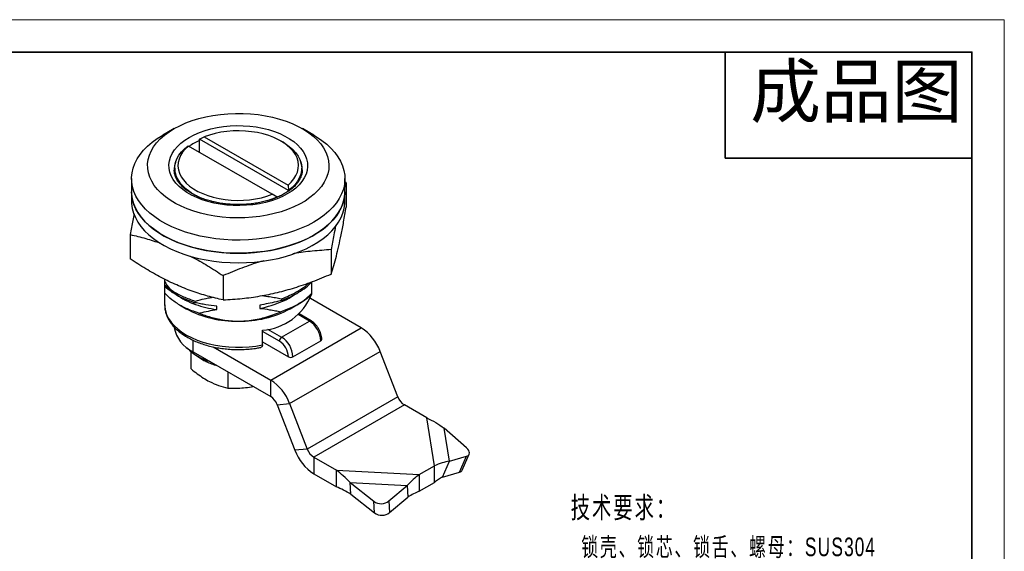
# Model space of a CAD drawing. Header units: millimetres. Extents: x 2240 to 2420, y 1473 to 1600.
# Tile 3 of 3: x 2328 to 2420, y 1550 to 1600. Entities that reach past the tile are written whole.
import ezdxf

# ---------------------------------------------------------------- set-up
doc = ezdxf.new("R2010")
doc.units = ezdxf.units.MM
for name, color, linetype, lineweight in [('尺寸线层', 3, 'Continuous', 18), ('粗实线层', 7, 'Continuous', 35), ('细实线层', 3, 'Continuous', 18)]:
    doc.layers.add(name, color=color, linetype=linetype, lineweight=lineweight)
doc.styles.add('TEXTSTYLE_2', font='arial.ttf')
doc.styles.add('标准', font='arial.ttf', dxfattribs={"width": 0.667})

msp = doc.modelspace()

# ---------------------------------------------------------------- linework, layer by layer
at = {"layer": '粗实线层'}
for p, q in [((2394.319615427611, 1597.094522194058), (2394.319615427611, 1587.120755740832)), ((2394.319615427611, 1587.120755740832), (2417.445559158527, 1587.120755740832))]:
    msp.add_line(p, q, dxfattribs=at)
at = {"layer": '粗实线层', "color": 7, "linetype": 'Continuous', "lineweight": 25}
for p, q in [((2342.659801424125, 1589.90656099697), (2341.598968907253, 1589.293956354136)), ((2355.743402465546, 1589.293956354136), (2354.682569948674, 1589.90656099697)), ((2345.027788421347, 1588.908022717), (2345.488090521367, 1589.132180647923)), ((2345.027788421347, 1587.683450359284), (2345.027788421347, 1588.908022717)), ((2353.375243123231, 1584.089139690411), (2345.027788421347, 1588.908022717)), ((2345.488090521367, 1589.132180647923), (2353.339205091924, 1584.599828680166)), ((2352.879154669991, 1588.620847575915), (2352.666988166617, 1588.743368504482)), ((2344.003166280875, 1588.27495213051), (2343.967128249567, 1588.295716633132)), ((2351.854280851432, 1583.742600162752), (2344.003166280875, 1588.27495213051)), ((2342.7211856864, 1586.192428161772), (2342.7211856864, 1585.635049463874)), ((2354.621185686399, 1585.648760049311), (2354.621185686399, 1586.192428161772)), ((2338.671185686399, 1585.212579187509), (2338.671185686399, 1583.98776796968)), ((2358.671185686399, 1583.98776796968), (2358.671185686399, 1585.212579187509)), ((2358.798105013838, 1584.829644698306), (2358.671185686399, 1584.909989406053)), ((2358.798105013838, 1584.829644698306), (2358.671185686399, 1584.413091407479)), ((2358.798105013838, 1584.829644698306), (2358.798105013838, 1582.543330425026)), ((2338.671185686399, 1583.98776796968), (2338.671185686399, 1583.089573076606)), ((2353.339205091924, 1584.599828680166), (2353.375243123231, 1584.089139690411)), ((2353.375243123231, 1584.089139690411), (2353.375243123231, 1584.039417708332)), ((2358.671185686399, 1583.089573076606), (2358.671185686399, 1583.98776796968)), ((2352.314582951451, 1583.476833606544), (2351.854280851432, 1583.742600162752)), ((2338.544266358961, 1579.9613820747), (2338.544266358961, 1577.67506780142)), ((2357.386237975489, 1578.549668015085), (2357.386237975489, 1576.263353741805)), ((2347.259318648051, 1576.115536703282), (2347.259318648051, 1573.829222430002)), ((2341.7711856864, 1575.273401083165), (2341.771185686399, 1575.120299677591)), ((2341.7711856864, 1574.458998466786), (2341.7711856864, 1573.372737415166)), ((2352.719642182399, 1573.933442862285), (2352.719642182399, 1573.780341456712)), ((2360.19702621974, 1571.209189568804), (2355.430573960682, 1573.9608038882)), ((2355.571185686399, 1574.383430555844), (2355.571185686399, 1574.452895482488)), ((2343.172528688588, 1573.363567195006), (2343.791356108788, 1573.00620960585)), ((2344.6227291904, 1573.572241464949), (2344.6227291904, 1573.725342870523)), ((2346.656539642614, 1572.932469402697), (2346.656539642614, 1573.238672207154)), ((2350.685831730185, 1573.348403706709), (2350.685831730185, 1573.042200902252)), ((2353.683807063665, 1573.121239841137), (2352.674012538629, 1572.718493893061)), ((2353.55101526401, 1573.00620960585), (2354.328959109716, 1573.455453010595)), ((2355.503332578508, 1571.856957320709), (2354.367267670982, 1572.512793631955)), ((2350.943610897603, 1569.611669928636), (2350.943610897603, 1570.999789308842)), ((2351.711744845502, 1566.310740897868), (2360.19702621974, 1571.209189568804)), ((2352.737049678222, 1570.331749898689), (2355.353344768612, 1571.842104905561)), ((2346.313800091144, 1569.426908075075), (2351.711744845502, 1566.310740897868)), ((2350.943610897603, 1569.897346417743), (2353.37344578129, 1568.494632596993)), ((2353.797709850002, 1568.494632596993), (2356.414004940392, 1570.004987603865)), ((2344.250041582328, 1567.363692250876), (2344.250041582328, 1568.971948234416)), ((2344.42854499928, 1568.963815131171), (2351.711744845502, 1564.759313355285)), ((2344.59536362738, 1568.716214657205), (2345.162101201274, 1568.338806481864)), ((2353.487624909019, 1564.101562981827), (2361.972906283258, 1569.000011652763)), ((2363.627536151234, 1564.735375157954), (2361.972906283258, 1569.000011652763)), ((2347.70339770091, 1567.073282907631), (2347.70339770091, 1565.567545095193)), ((2351.711744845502, 1564.759313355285), (2351.711744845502, 1566.310740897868)), ((2363.627536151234, 1564.735375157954), (2355.142254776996, 1559.836926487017)), ((2352.324117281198, 1563.997527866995), (2353.487624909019, 1564.101562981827)), ((2352.324117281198, 1563.997527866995), (2353.978747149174, 1559.732891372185)), ((2353.487624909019, 1564.101562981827), (2355.142254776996, 1559.836926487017)), ((2364.23990858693, 1563.973589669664), (2355.754627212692, 1559.075140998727)), ((2366.351279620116, 1562.754721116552), (2364.23990858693, 1563.973589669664)), ((2367.058386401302, 1558.264476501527), (2366.351279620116, 1562.754721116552)), ((2368.466236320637, 1558.703424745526), (2367.980824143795, 1561.785872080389)), ((2370.066272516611, 1559.94883805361), (2367.980824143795, 1561.785872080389)), ((2355.142254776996, 1559.836926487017), (2353.978747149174, 1559.732891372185)), ((2355.754627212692, 1559.075140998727), (2357.865998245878, 1557.856272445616)), ((2355.754627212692, 1559.075140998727), (2355.754627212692, 1557.523713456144)), ((2368.466236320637, 1558.703424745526), (2370.073962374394, 1559.168590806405)), ((2369.426792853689, 1557.67676188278), (2370.073962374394, 1559.168590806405)), ((2369.675531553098, 1557.867795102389), (2370.322701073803, 1559.359624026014)), ((2365.64417283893, 1557.448068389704), (2367.058386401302, 1558.264476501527)), ((2367.058386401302, 1556.713048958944), (2367.058386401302, 1558.264476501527)), ((2367.819066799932, 1557.211595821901), (2368.466236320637, 1558.703424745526)), ((2355.754627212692, 1557.523713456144), (2357.865998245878, 1556.304844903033)), ((2357.865998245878, 1557.856272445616), (2365.64417283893, 1557.448068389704)), ((2357.865998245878, 1556.304844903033), (2357.865998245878, 1557.856272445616)), ((2365.64417283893, 1557.448068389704), (2365.64417283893, 1555.896640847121)), ((2367.819066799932, 1557.211595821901), (2369.426792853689, 1557.67676188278)), ((2359.168949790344, 1556.6988852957), (2364.508483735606, 1556.418662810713)), ((2359.168949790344, 1556.6988852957), (2361.385217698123, 1554.937371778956)), ((2359.227783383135, 1555.614623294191), (2359.168949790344, 1556.6988852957)), ((2362.798732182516, 1554.96868981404), (2364.508483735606, 1556.418662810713)), ((2364.508483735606, 1556.418662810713), (2364.567317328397, 1555.334400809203)), ((2365.64417283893, 1555.896640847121), (2367.058386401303, 1556.713048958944)), ((2359.227783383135, 1555.614623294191), (2361.444051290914, 1553.853109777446)), ((2362.857565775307, 1553.88442781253), (2364.567317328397, 1555.334400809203)), ((2361.444051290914, 1553.853109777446), (2361.385217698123, 1554.937371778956)), ((2362.798732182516, 1554.96868981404), (2362.857565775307, 1553.88442781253))]:
    msp.add_line(p, q, dxfattribs=at)
at = {"layer": '粗实线层', "color": 8, "linetype": 'Continuous', "lineweight": 25}
for p, q in [((2355.353344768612, 1571.842104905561), (2354.295086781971, 1572.453024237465)), ((2351.401575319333, 1571.102702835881), (2352.737049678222, 1570.331749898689)), ((2344.42854499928, 1568.963815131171), (2344.42854499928, 1570.055205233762)), ((2352.524917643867, 1569.96432643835), (2350.943610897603, 1570.877195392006))]:
    msp.add_line(p, q, dxfattribs=at)
at = {"layer": '粗实线层'}
msp.add_lwpolyline([(2250.861865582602, 1597.094522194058), (2417.445559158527, 1597.094522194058), (2417.445559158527, 1474.793957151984), (2250.861865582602, 1474.793957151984)], close=True, dxfattribs=at)
at = {"layer": '粗实线层', "color": 7, "linetype": 'Continuous', "lineweight": 25, "flags": 128}
for points in [[(2342.660778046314, 1589.907124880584), (2343.184795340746, 1590.185295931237), (2343.747295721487, 1590.437178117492), (2344.344333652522, 1590.66100466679), (2344.971721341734, 1590.855205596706), (2345.625058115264, 1591.018418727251), (2346.299761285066, 1591.149499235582), (2346.991098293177, 1591.247527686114), (2347.69421990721, 1591.311816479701), (2348.404194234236, 1591.341914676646), (2349.116041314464, 1591.337611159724), (2349.824768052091, 1591.298936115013), (2350.52540323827, 1591.226160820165), (2351.213032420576, 1591.119795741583), (2351.882832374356, 1590.980586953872), (2352.530104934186, 1590.809510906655), (2353.150309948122, 1590.607767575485), (2353.739097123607, 1590.376772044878), (2354.29233654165, 1590.118144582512), (2354.806147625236, 1589.833699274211), (2355.276926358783, 1589.52543129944), (2355.701370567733, 1589.195502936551), (2356.076503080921, 1588.846228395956), (2356.3996926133, 1588.480057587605), (2356.66867222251, 1588.099558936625), (2356.881555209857, 1587.707401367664), (2357.036848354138, 1587.306335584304), (2357.133462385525, 1586.89917477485), (2357.170719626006, 1586.488774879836), (2357.148358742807, 1586.078014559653), (2357.066536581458, 1585.669775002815), (2356.925827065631, 1585.266919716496), (2356.727217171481, 1584.872274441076), (2356.472100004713, 1584.488607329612), (2356.162265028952, 1584.118609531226), (2355.799885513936, 1583.764876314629), (2355.387503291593, 1583.42988886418), (2354.928010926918, 1583.115996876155), (2354.424631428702, 1582.82540207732), (2353.88089564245, 1582.560142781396), (2353.300617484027, 1582.322079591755), (2352.687867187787, 1582.112882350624), (2352.046942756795, 1581.934018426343), (2351.382339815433, 1581.786742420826), (2350.698720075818, 1581.672087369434), (2350.000878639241, 1581.590857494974), (2349.293710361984, 1581.543622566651), (2348.582175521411, 1581.530713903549), (2347.871265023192, 1581.552222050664), (2347.165965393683, 1581.607996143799), (2346.471223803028, 1581.697644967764), (2345.791913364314, 1581.820539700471), (2345.132798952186, 1581.97581832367), (2344.498503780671, 1582.162391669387), (2343.893476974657, 1582.378951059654), (2343.321962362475, 1582.623977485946), (2342.787968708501, 1582.895752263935), (2342.29524159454, 1583.192369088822), (2341.847237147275, 1583.5117474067), (2341.447097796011, 1583.851647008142), (2341.097630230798, 1584.20968374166), (2340.801285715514, 1584.58334623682), (2340.560142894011, 1584.970013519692), (2340.37589320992, 1585.366973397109), (2340.249829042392, 1585.771441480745), (2340.182834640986, 1586.180580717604), (2340.175379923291, 1586.591521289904), (2340.227517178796, 1587.001380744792), (2340.338880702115, 1587.407284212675), (2340.508689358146, 1587.806384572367), (2340.735752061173, 1588.195882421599), (2341.018476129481, 1588.573045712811), (2341.354878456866, 1588.935228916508), (2341.742599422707, 1589.279891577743), (2342.178919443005, 1589.604616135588), (2342.660778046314, 1589.907124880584)], [(2353.267379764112, 1583.784064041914), (2352.809671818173, 1583.543863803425), (2352.314485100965, 1583.329867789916), (2351.78630410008, 1583.144013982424), (2351.229912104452, 1582.98798550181), (2350.650347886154, 1582.863195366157), (2350.052860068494, 1582.770773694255), (2349.442859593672, 1582.711557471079), (2348.825870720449, 1582.686082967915), (2348.207480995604, 1582.694580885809), (2347.593290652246, 1582.7369742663), (2346.988861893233, 1582.81287918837), (2346.399668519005, 1582.92160824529), (2345.831046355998, 1583.062176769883), (2345.288144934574, 1583.233311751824), (2344.775880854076, 1583.433463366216), (2344.298893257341, 1583.660819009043), (2343.861501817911, 1583.913319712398), (2343.467667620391, 1584.188678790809), (2343.120957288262, 1584.484402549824), (2342.82451068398, 1584.797812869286), (2342.581012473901, 1585.12607145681), (2342.39266781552, 1585.466205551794), (2342.261182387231, 1585.815134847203), (2342.187746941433, 1586.169699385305), (2342.173026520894, 1586.526688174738), (2342.217154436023, 1586.882868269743), (2342.319731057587, 1587.235014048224), (2342.479827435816, 1587.57993642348), (2342.695993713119, 1587.914511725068), (2342.966272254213, 1588.235709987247), (2343.288215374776, 1588.540622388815), (2343.658907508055, 1588.826487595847), (2344.074991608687, 1589.090716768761), (2344.532699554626, 1589.330917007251), (2345.027886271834, 1589.544913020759), (2345.556067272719, 1589.730766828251), (2346.112459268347, 1589.886795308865), (2346.692023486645, 1590.011585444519), (2347.289511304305, 1590.10400711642), (2347.899511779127, 1590.163223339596), (2348.51650065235, 1590.18869784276), (2349.134890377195, 1590.180199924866), (2349.749080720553, 1590.137806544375), (2350.353509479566, 1590.061901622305), (2350.942702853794, 1589.953172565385), (2351.511325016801, 1589.812604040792), (2352.054226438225, 1589.641469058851), (2352.566490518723, 1589.441317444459), (2353.043478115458, 1589.213961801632), (2353.480869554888, 1588.961461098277), (2353.874703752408, 1588.686102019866), (2354.221414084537, 1588.390378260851), (2354.517860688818, 1588.076967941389), (2354.761358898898, 1587.748709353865), (2354.949703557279, 1587.408575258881), (2355.081188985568, 1587.059645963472), (2355.154624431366, 1586.70508142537), (2355.169344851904, 1586.348092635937), (2355.125216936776, 1585.991912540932), (2355.022640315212, 1585.639766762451), (2354.862543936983, 1585.294844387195), (2354.64637765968, 1584.960269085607), (2354.376099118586, 1584.639070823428), (2354.054155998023, 1584.33415842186), (2353.683463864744, 1584.048293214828), (2353.267379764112, 1583.784064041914)], [(2353.339205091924, 1584.599828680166), (2353.640424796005, 1584.88523103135), (2353.889473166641, 1585.186929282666), (2354.083735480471, 1585.501755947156), (2354.221172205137, 1585.826405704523), (2354.300340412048, 1586.157470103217), (2354.320408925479, 1586.491473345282), (2354.281167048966, 1586.824908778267), (2354.18302677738, 1587.154275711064), (2354.027018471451, 1587.47611616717), (2353.814780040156, 1587.78705118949), (2353.548539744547, 1588.083816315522), (2353.231092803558, 1588.36329585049), (2352.865772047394, 1588.622555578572), (2352.456412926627, 1588.858873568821), (2352.007313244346, 1589.069768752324), (2351.523188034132, 1589.253026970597), (2351.009120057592, 1589.406724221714), (2350.470506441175, 1589.529246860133), (2349.913002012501, 1589.619308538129), (2349.342459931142, 1589.675963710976), (2348.764870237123, 1589.698617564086), (2348.186296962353, 1589.687032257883), (2347.612814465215, 1589.641329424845), (2347.050443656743, 1589.561988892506), (2346.505088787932, 1589.449843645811), (2345.982475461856, 1589.306071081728), (2345.488090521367, 1589.132180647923)], [(2355.743402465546, 1589.293956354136), (2356.007905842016, 1589.135270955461), (2356.506533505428, 1588.799544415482), (2356.959180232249, 1588.442768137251), (2357.363189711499, 1588.067035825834), (2357.716191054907, 1587.674552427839), (2358.016112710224, 1587.267621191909), (2358.261194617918, 1586.848630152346), (2358.449998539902, 1586.420038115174), (2358.581416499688, 1585.98436022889), (2358.654677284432, 1585.544153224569), (2358.669350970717, 1585.102000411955), (2358.625351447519, 1584.660496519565), (2358.522936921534, 1584.222232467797), (2358.362708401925, 1583.789780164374), (2358.145606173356, 1583.365677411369), (2357.872904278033, 1582.952413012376), (2357.546203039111, 1582.552412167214), (2357.167419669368, 1582.168022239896), (2356.738777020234, 1581.801498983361), (2356.262790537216, 1581.45499330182), (2355.742253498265, 1581.130538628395), (2355.180220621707, 1580.830038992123), (2354.579990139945, 1580.555257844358), (2353.945084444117, 1580.307807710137), (2353.279229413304, 1580.089140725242), (2352.586332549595, 1579.90054011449), (2351.870460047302, 1579.743112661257), (2351.135812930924, 1579.617782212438), (2350.386702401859, 1579.525284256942), (2349.627524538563, 1579.466161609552), (2348.862734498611, 1579.440761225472), (2348.096820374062, 1579.449232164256), (2347.334276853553, 1579.491524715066), (2346.579578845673, 1579.567390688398), (2345.837155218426, 1579.676384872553), (2345.111362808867, 1579.817867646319), (2344.406460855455, 1579.991008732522), (2343.726586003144, 1580.194792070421), (2343.075728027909, 1580.428021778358), (2342.457706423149, 1580.689329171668), (2341.876147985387, 1580.977180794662), (2341.334465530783, 1581.289887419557), (2340.835837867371, 1581.625613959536), (2340.38319114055, 1581.982390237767), (2339.9791816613, 1582.358122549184), (2339.626180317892, 1582.750605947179), (2339.326258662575, 1583.157537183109), (2339.081176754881, 1583.576528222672), (2338.892372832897, 1584.005120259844), (2338.760954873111, 1584.440798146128), (2338.687694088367, 1584.881005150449), (2338.673020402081, 1585.323157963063), (2338.71701992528, 1585.764661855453), (2338.819434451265, 1586.202925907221), (2338.979662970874, 1586.635378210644), (2339.196765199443, 1587.059480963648), (2339.469467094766, 1587.472745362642), (2339.796168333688, 1587.872746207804), (2340.174951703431, 1588.257136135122), (2340.603594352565, 1588.623659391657), (2341.079580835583, 1588.970165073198), (2341.600117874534, 1589.294619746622)], [(2352.879154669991, 1588.620847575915), (2353.08272008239, 1588.497307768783), (2353.457913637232, 1588.232610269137), (2353.785647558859, 1587.947684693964), (2354.062672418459, 1587.645356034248), (2354.286241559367, 1587.328621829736), (2354.454138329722, 1587.000622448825), (2354.564698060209, 1586.664609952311), (2354.616824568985, 1586.323915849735), (2354.610001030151, 1585.981918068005), (2354.544295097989, 1585.642007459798), (2354.420358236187, 1585.307554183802), (2354.239419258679, 1584.981874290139), (2354.003272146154, 1584.668196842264), (2353.714258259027, 1584.369631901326), (2353.375243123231, 1584.089139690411)], [(2345.649184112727, 1583.233581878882), (2345.630662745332, 1583.239912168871), (2345.137103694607, 1583.42910893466), (2344.678584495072, 1583.645703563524), (2344.259651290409, 1583.88754855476), (2343.884457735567, 1584.152246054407), (2343.55672381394, 1584.43717162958), (2343.27969895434, 1584.739500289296), (2343.056129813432, 1585.056234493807), (2342.888233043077, 1585.384233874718), (2342.77767331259, 1585.720246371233), (2342.725546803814, 1586.060940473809), (2342.732370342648, 1586.402938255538), (2342.79807627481, 1586.742848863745), (2342.922013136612, 1587.077302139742), (2343.10295211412, 1587.402982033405), (2343.339099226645, 1587.71665948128), (2343.628113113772, 1588.015224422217), (2343.967128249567, 1588.295716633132)], [(2344.003166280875, 1588.27495213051), (2343.701946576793, 1587.989549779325), (2343.452898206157, 1587.687851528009), (2343.258635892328, 1587.373024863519), (2343.121199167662, 1587.048375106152), (2343.042030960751, 1586.717310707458), (2343.02196244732, 1586.383307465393), (2343.061204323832, 1586.049872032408), (2343.159344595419, 1585.720505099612), (2343.315352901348, 1585.398664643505), (2343.527591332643, 1585.087729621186), (2343.793831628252, 1584.790964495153), (2344.111278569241, 1584.511484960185), (2344.476599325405, 1584.252225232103), (2344.885958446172, 1584.015907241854), (2345.335058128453, 1583.805012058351), (2345.819183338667, 1583.621753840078), (2346.333251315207, 1583.468056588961), (2346.871864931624, 1583.345533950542), (2347.429369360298, 1583.255472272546), (2347.999911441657, 1583.198817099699), (2348.577501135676, 1583.176163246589), (2349.156074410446, 1583.187748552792), (2349.729556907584, 1583.23345138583), (2350.291927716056, 1583.312791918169), (2350.837282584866, 1583.424937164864), (2351.359895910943, 1583.568709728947), (2351.854280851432, 1583.742600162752)], [(2358.671185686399, 1583.98776796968), (2358.669350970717, 1583.877189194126), (2358.625351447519, 1583.435685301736), (2358.522936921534, 1582.997421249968), (2358.362708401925, 1582.564968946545), (2358.145606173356, 1582.140866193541), (2357.872904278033, 1581.727601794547), (2357.546203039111, 1581.327600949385), (2357.167419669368, 1580.943211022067), (2356.738777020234, 1580.576687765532), (2356.262790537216, 1580.230182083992), (2355.742253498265, 1579.905727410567), (2355.180220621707, 1579.605227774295), (2354.579990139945, 1579.33044662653), (2353.945084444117, 1579.082996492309), (2353.279229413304, 1578.864329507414), (2352.586332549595, 1578.675728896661), (2351.870460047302, 1578.518301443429), (2351.135812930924, 1578.392970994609), (2350.386702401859, 1578.300473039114), (2349.627524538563, 1578.241350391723), (2348.862734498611, 1578.215950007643), (2348.096820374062, 1578.224420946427), (2347.334276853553, 1578.266713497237), (2346.579578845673, 1578.342579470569), (2345.837155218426, 1578.451573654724), (2345.111362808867, 1578.593056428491), (2344.406460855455, 1578.766197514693), (2343.726586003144, 1578.969980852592), (2343.075728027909, 1579.203210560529), (2342.457706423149, 1579.464517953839), (2341.876147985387, 1579.752369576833), (2341.334465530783, 1580.065076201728), (2340.835837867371, 1580.400802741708), (2340.38319114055, 1580.757579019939), (2339.9791816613, 1581.133311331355), (2339.626180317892, 1581.52579472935), (2339.326258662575, 1581.93272596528), (2339.081176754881, 1582.351717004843), (2338.892372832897, 1582.780309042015), (2338.760954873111, 1583.215986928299), (2338.687694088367, 1583.65619393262), (2338.671185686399, 1583.98776796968)], [(2338.671185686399, 1583.98776796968), (2338.678523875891, 1583.766650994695), (2338.737164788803, 1583.325714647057), (2338.854102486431, 1582.888663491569), (2339.028650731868, 1582.458062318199), (2339.259785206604, 1582.036438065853), (2339.546149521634, 1581.626264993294), (2339.88606317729, 1581.229950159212), (2340.27753142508, 1580.849819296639), (2340.718256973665, 1580.48810316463), (2341.20565347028, 1580.146924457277), (2341.736860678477, 1579.8282853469), (2342.308761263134, 1579.534055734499), (2342.917999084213, 1579.265962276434), (2343.560998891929, 1579.025578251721), (2344.23398730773, 1578.814314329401), (2344.933014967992, 1578.633410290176), (2345.653979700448, 1578.48392775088), (2346.392650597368, 1578.366743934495), (2347.144692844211, 1578.28254652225), (2347.905693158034, 1578.231829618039), (2348.671185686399, 1578.214890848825)], [(2348.671185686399, 1578.214890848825), (2349.436678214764, 1578.231829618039), (2350.197678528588, 1578.28254652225), (2350.949720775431, 1578.366743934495), (2351.688391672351, 1578.48392775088), (2352.409356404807, 1578.633410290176), (2353.108384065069, 1578.814314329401), (2353.78137248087, 1579.025578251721), (2354.424372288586, 1579.265962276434), (2355.033610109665, 1579.534055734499), (2355.605510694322, 1579.8282853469), (2356.136717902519, 1580.146924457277), (2356.624114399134, 1580.48810316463), (2357.064839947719, 1580.849819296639), (2357.456308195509, 1581.229950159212), (2357.796221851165, 1581.626264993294), (2358.082586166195, 1582.036438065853), (2358.313720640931, 1582.458062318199), (2358.488268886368, 1582.888663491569), (2358.605206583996, 1583.325714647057), (2358.663847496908, 1583.766650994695), (2358.671185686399, 1583.98776796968)], [(2338.671185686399, 1583.089573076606), (2338.678523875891, 1582.86845610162), (2338.737164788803, 1582.427519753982), (2338.854102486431, 1581.990468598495), (2339.028650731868, 1581.559867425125), (2339.259785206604, 1581.138243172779), (2339.546149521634, 1580.72807010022), (2339.88606317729, 1580.331755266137), (2340.27753142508, 1579.951624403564), (2340.718256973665, 1579.589908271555), (2341.20565347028, 1579.248729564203), (2341.736860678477, 1578.930090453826), (2342.308761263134, 1578.635860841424), (2342.917999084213, 1578.36776738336), (2343.560998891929, 1578.127383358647), (2344.23398730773, 1577.916119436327), (2344.933014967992, 1577.735215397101), (2345.653979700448, 1577.585732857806), (2346.392650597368, 1577.46854904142), (2347.144692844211, 1577.384351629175), (2347.905693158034, 1577.333634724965), (2348.671185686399, 1577.31669595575)], [(2348.671185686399, 1577.31669595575), (2349.436678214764, 1577.333634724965), (2350.197678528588, 1577.384351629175), (2350.949720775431, 1577.46854904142), (2351.688391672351, 1577.585732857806), (2352.409356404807, 1577.735215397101), (2353.108384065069, 1577.916119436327), (2353.78137248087, 1578.127383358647), (2354.424372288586, 1578.36776738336), (2355.033610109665, 1578.635860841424), (2355.605510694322, 1578.930090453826), (2356.136717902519, 1579.248729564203), (2356.624114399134, 1579.589908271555), (2357.064839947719, 1579.951624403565), (2357.456308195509, 1580.331755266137), (2357.796221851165, 1580.72807010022), (2358.082586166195, 1581.138243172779), (2358.313720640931, 1581.559867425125), (2358.488268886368, 1581.990468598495), (2358.605206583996, 1582.427519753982), (2358.663847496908, 1582.86845610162), (2358.671185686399, 1583.089573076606)], [(2352.314582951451, 1583.476833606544), (2351.828703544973, 1583.281124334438), (2351.379677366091, 1583.134079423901)], [(2370.073962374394, 1559.168590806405), (2370.190062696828, 1559.217217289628), (2370.27600521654, 1559.286610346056), (2370.328487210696, 1559.374103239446), (2370.34549182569, 1559.476333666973), (2370.326365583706, 1559.589372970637), (2370.271843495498, 1559.708877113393), (2370.184020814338, 1559.830253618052), (2370.066272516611, 1559.94883805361)]]:
    msp.add_lwpolyline(points, dxfattribs=at)
at = {"layer": '粗实线层', "color": 8, "linetype": 'Continuous', "lineweight": 25, "flags": 128}
msp.add_lwpolyline([(2341.7711856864, 1573.372737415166), (2341.778643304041, 1573.187591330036), (2341.838207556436, 1572.818899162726), (2341.956821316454, 1572.454993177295), (2342.133459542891, 1572.099018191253), (2342.366595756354, 1571.754050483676), (2342.654215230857, 1571.423071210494), (2342.993832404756, 1571.10894064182), (2343.382512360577, 1570.814373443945), (2343.816896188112, 1570.541915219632), (2344.293230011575, 1570.293920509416), (2344.807397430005, 1570.072532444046), (2345.354955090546, 1569.879664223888), (2345.931171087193, 1569.71698258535), (2346.531065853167, 1569.585893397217), (2347.149455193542, 1569.487529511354), (2347.780995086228, 1569.422740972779), (2348.420227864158, 1569.392087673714), (2349.061629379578, 1569.395834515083), (2349.69965674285, 1569.43394911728), (2350.32879622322, 1569.506102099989), (2350.943610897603, 1569.611669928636)], dxfattribs=at)
at = {"layer": '粗实线层', "color": 8, "linetype": 'Continuous', "lineweight": 25}
for centre, radius, start, end in [((2347.323250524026, 1583.493855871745), 5.764065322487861, 113.4679895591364, 124.5108191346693), ((2344.737105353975, 1586.0246665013), 2.065889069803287, 160.3187981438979, 180.3070074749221), ((2352.612647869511, 1586.025849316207), 2.058540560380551, 0.09357831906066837, 19.71940016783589), ((2355.441246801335, 1571.719368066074), 0.1509672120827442, 65.78448971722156, 125.6095929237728)]:
    msp.add_arc(centre, radius, start, end, dxfattribs=at)
at = {"layer": '粗实线层', "color": 7, "linetype": 'Continuous', "lineweight": 25}
for centre, radius, start, end in [((2350.604317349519, 1576.28609185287), 5.297179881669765, 273.6724079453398, 338.5280906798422), ((2350.950823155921, 1579.250137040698), 6.710632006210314, 294.0329395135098, 313.512575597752), ((2348.444974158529, 1581.678208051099), 9.841733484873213, 241.7808456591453, 271.3170553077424), ((2348.877789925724, 1581.760186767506), 9.923263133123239, 268.8070046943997, 298.0950943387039), ((2345.69985994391, 1571.749520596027), 3.062090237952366, 189.1754389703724, 245.4694232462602), ((2354.111180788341, 1569.900196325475), 2.305207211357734, 2.605478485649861, 57.39452165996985), ((2357.79656943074, 1567.461174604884), 4.450821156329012, 20.22711378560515, 57.36202941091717), ((2352.985482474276, 1569.943368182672), 0.4610414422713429, 122.6054783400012, 177.3945215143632), ((2351.494885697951, 1568.389841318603), 2.305207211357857, 2.605478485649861, 57.39452165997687), ((2356.351727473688, 1570.142430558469), 0.1508941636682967, 294.3759940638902, 354.2898752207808), ((2347.47187244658, 1572.893902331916), 5.062609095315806, 224.6845909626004, 253.3829640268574), ((2351.53118645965, 1568.410799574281), 1.844165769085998, 2.605478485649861, 57.39452165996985), ((2353.585577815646, 1568.90404592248), 0.4611065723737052, 242.6096722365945, 297.3903277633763), ((2349.311288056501, 1562.562725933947), 4.450821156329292, 20.22711378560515, 57.36202941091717), ((2350.884001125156, 1563.466894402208), 1.534765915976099, 20.22711378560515, 57.36202941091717), ((2365.067652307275, 1565.266008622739), 1.534765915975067, 200.2271137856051, 237.3620294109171), ((2358.155084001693, 1561.271728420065), 4.450821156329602, 200.2271137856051, 237.3620294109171), ((2356.582370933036, 1560.367559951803), 1.534765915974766, 200.2271137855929, 237.3620294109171), ((2369.3521377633, 1558.031422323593), 0.3624326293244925, 281.887069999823, 333.1620053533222), ((2362.071838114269, 1555.861890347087), 1.151599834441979, 233.3995073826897, 309.1389847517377), ((2362.13067170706, 1554.777628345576), 1.1515998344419, 233.3995073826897, 309.1389847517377)]:
    msp.add_arc(centre, radius, start, end, dxfattribs=at)
for points, knots in [([(2353.017400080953, 1583.808818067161), (2352.949605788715, 1583.770784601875), (2352.752059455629, 1583.659958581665), (2352.396248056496, 1583.490667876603), (2351.94176013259, 1583.309977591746), (2351.457119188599, 1583.152996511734), (2350.947282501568, 1583.021219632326), (2350.416601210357, 1582.916218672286), (2349.86990597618, 1582.839163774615), (2349.312146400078, 1582.790937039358), (2348.748411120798, 1582.772090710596), (2348.183861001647, 1582.782852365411), (2347.623689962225, 1582.823117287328), (2347.073056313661, 1582.892445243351), (2346.53702279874, 1582.990061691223), (2346.020499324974, 1583.114861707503), (2345.52820354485, 1583.26540901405), (2345.064600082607, 1583.439938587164), (2344.633831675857, 1583.636364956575), (2344.239638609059, 1583.852302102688), (2343.885270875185, 1584.085105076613), (2343.573432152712, 1584.331906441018), (2343.306204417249, 1584.589731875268), (2343.084768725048, 1584.85572771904), (2342.910006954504, 1585.127553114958), (2342.780406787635, 1585.403822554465), (2342.701630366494, 1585.684509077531), (2342.666804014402, 1585.888637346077), (2342.673792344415, 1586.000105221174), (2342.674804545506, 1586.0162504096)], [0, 0, 0, 0, 0.02015642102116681, 0.05873395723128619, 0.09737942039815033, 0.1360935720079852, 0.1748779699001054, 0.213726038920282, 0.2526267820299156, 0.2915669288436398, 0.3305321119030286, 0.3695074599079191, 0.4084760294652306, 0.4474193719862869, 0.4863222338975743, 0.5251695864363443, 0.5639471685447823, 0.6026425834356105, 0.6412473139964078, 0.6797602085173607, 0.7181932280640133, 0.7565804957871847, 0.7949716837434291, 0.8334639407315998, 0.8722293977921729, 0.9115251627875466, 0.951682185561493, 0.993001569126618, 1, 1, 1, 1]), ([(2354.668382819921, 1586.029224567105), (2354.665684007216, 1585.943194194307), (2354.659893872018, 1585.758621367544), (2354.587158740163, 1585.476092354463), (2354.463848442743, 1585.184004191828), (2354.28950535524, 1584.899241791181), (2354.068303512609, 1584.624276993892), (2353.801790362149, 1584.360595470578), (2353.491258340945, 1584.110117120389), (2353.221321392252, 1583.928593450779), (2353.056071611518, 1583.831532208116), (2353.017400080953, 1583.808818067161)], [0, 0, 0, 0, 0.1130291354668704, 0.2424969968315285, 0.3690064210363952, 0.4918405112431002, 0.6118294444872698, 0.7300568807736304, 0.8473589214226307, 0.9642791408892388, 0.9999999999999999, 0.9999999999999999, 0.9999999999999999, 0.9999999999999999]), ([(2357.386237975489, 1576.263353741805), (2357.468521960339, 1576.525769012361), (2357.628555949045, 1577.036140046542), (2357.865401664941, 1577.918403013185), (2358.094150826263, 1578.873595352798), (2358.32232586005, 1579.952666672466), (2358.557474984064, 1581.169865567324), (2358.716390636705, 1582.07692219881), (2358.798105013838, 1582.543330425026)], [0, 0, 0, 0, 0.1767131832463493, 0.3436891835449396, 0.5017688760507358, 0.6587008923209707, 0.8245041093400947, 1, 1, 1, 1]), ([(2338.898133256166, 1581.904762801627), (2338.859130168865, 1581.704997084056), (2338.739885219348, 1581.094249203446), (2338.622952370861, 1580.417068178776), (2338.544266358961, 1579.9613820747)], [0, 0, 0, 0, 0.3270837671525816, 1, 1, 1, 1]), ([(2357.793180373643, 1580.765357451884), (2357.739333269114, 1580.490722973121), (2357.602598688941, 1579.793340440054), (2357.467894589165, 1579.019041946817), (2357.386237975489, 1578.549668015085)], [0, 0, 0, 0, 0.393807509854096, 1, 1, 1, 1]), ([(2338.544266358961, 1579.9613820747), (2339.029072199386, 1579.848907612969), (2339.969047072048, 1579.630834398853), (2340.923698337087, 1579.310871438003), (2341.385974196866, 1579.155934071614)], [0, 0, 0, 0, 0.5157646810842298, 1, 1, 1, 1]), ([(2357.386237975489, 1578.549668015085), (2356.795907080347, 1578.5087867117), (2355.647773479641, 1578.429276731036), (2354.445204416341, 1578.286574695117), (2353.836815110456, 1578.160560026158), (2353.79639996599, 1578.152188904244)], [0, 0, 0, 0, 0.4969847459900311, 0.9665848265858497, 1, 1, 1, 1]), ([(2347.259318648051, 1573.829222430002), (2346.774388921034, 1573.943299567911), (2345.812367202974, 1574.169610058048), (2344.356549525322, 1574.635193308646), (2342.90200427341, 1575.212791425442), (2341.447584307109, 1575.918864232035), (2339.991065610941, 1576.738411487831), (2339.029267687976, 1577.361078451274), (2338.544266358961, 1577.67506780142)], [0, 0, 0, 0, 0.1687267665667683, 0.3347264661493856, 0.500017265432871, 0.6651793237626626, 0.8311615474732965, 1, 1, 1, 1]), ([(2344.205702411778, 1577.925738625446), (2344.254713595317, 1577.902196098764), (2344.78970875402, 1577.645211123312), (2345.811929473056, 1577.044313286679), (2346.774242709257, 1576.426805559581), (2347.259318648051, 1576.115536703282)], [0, 0, 0, 0, 0.04763170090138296, 0.5199370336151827, 1, 1, 1, 1]), ([(2351.054278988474, 1577.50001496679), (2350.937334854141, 1577.468221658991), (2350.256324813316, 1577.283077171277), (2348.985579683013, 1576.827683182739), (2347.845531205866, 1576.357371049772), (2347.259318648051, 1576.115536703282)], [0, 0, 0, 0, 0.09150195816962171, 0.5328506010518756, 1, 1, 1, 1]), ([(2341.7711856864, 1575.780921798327), (2341.7711856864, 1575.755464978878), (2341.7711856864, 1575.590836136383), (2341.7711856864, 1575.418818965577), (2341.7711856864, 1575.273401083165)], [0, 0, 0, 0, 0.1546315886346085, 1, 1, 1, 1]), ([(2347.259318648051, 1573.829222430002), (2347.849518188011, 1573.867500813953), (2348.997396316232, 1573.941948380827), (2350.696223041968, 1574.179057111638), (2352.336975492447, 1574.511149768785), (2353.973609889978, 1574.968685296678), (2355.660267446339, 1575.545351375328), (2356.800124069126, 1576.019530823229), (2357.386237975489, 1576.263353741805)], [0, 0, 0, 0, 0.1767131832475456, 0.3436891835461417, 0.5017688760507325, 0.6587008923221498, 0.8245041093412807, 0.9999999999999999, 0.9999999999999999, 0.9999999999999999, 0.9999999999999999]), ([(2341.7711856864, 1575.556252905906), (2341.910225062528, 1575.33742541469), (2342.187481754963, 1574.901064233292), (2342.855113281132, 1574.317957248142), (2343.676998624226, 1573.807575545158), (2344.61134259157, 1573.408141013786), (2345.611382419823, 1573.107467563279), (2346.307753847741, 1572.990869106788), (2346.656539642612, 1572.932469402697)], [0, 0, 0, 0, 0.1757882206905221, 0.3505371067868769, 0.5217315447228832, 0.6940037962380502, 0.8467382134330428, 1, 1, 1, 1]), ([(2341.771185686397, 1575.273401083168), (2341.786653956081, 1575.259060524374), (2342.028530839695, 1575.034817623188), (2342.567876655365, 1574.62971527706), (2343.508758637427, 1574.112799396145), (2344.249147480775, 1573.855280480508), (2344.622729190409, 1573.72534287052)], [0, 0, 0, 0, 0.02237995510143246, 0.3499547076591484, 0.6720033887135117, 1, 1, 1, 1]), ([(2341.771185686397, 1575.120299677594), (2341.990222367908, 1574.934696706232), (2342.424159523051, 1574.566995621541), (2343.257851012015, 1574.093609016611), (2344.00766239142, 1573.771557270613), (2344.485724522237, 1573.616638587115), (2344.622729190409, 1573.572241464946)], [0, 0, 0, 0, 0.2965043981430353, 0.5874097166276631, 0.8817584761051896, 1, 1, 1, 1]), ([(2341.771185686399, 1575.091011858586), (2341.7711856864, 1575.027053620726), (2341.7711856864, 1574.834071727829), (2341.7711856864, 1574.62683825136), (2341.7711856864, 1574.488286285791)], [0, 0, 0, 0, 0.3314209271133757, 1, 1, 1, 1]), ([(2352.719642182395, 1573.78034145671), (2353.008829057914, 1573.895182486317), (2353.5823132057, 1574.122922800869), (2354.341004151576, 1574.539561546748), (2355.021463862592, 1575.001362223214), (2355.386906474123, 1575.349202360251), (2355.571185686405, 1575.524605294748)], [0, 0, 0, 0, 0.2521315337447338, 0.4999999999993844, 0.7478684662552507, 1, 1, 1, 1]), ([(2352.719642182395, 1573.933442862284), (2352.967885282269, 1574.030918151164), (2353.51586067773, 1574.246086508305), (2354.270317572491, 1574.650503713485), (2354.894949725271, 1575.057738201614), (2355.198827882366, 1575.341242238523), (2355.31037571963, 1575.445311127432)], [0, 0, 0, 0, 0.2434365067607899, 0.537365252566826, 0.8301756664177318, 1, 1, 1, 1]), ([(2355.571185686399, 1574.452895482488), (2355.5711856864, 1574.584422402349), (2355.5711856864, 1574.927598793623), (2355.571185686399, 1575.280110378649), (2355.571185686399, 1575.490661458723), (2355.571185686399, 1575.503715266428)], [0, 0, 0, 0, 0.3682519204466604, 0.9608326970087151, 0.9999999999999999, 0.9999999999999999, 0.9999999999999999, 0.9999999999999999]), ([(2344.986142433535, 1572.592231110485), (2344.758022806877, 1572.667008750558), (2344.157679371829, 1572.863801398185), (2343.447858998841, 1573.196131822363), (2342.848045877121, 1573.555315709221), (2342.29674797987, 1573.944321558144), (2341.980742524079, 1574.271391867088), (2341.7711856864, 1574.488286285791)], [0, 0, 0, 0, 0.1675784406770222, 0.4410169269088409, 0.581869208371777, 0.7227194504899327, 1, 1, 1, 1]), ([(2344.6227291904, 1573.725342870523), (2344.781286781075, 1573.765467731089), (2345.194990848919, 1573.870160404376), (2345.734694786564, 1573.993447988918), (2346.119929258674, 1574.060940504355), (2346.243943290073, 1574.082667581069)], [0, 0, 0, 0, 0.2964610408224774, 0.7735179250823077, 1, 1, 1, 1]), ([(2350.685831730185, 1573.042200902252), (2351.051259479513, 1573.125044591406), (2351.780586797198, 1573.290385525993), (2352.767788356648, 1573.663889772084), (2353.523946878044, 1574.026418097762), (2353.891642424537, 1574.289772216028), (2354.014053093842, 1574.377446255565)], [0, 0, 0, 0, 0.2887196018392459, 0.576231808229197, 0.8589220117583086, 1, 1, 1, 1]), ([(2352.719642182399, 1573.780341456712), (2352.561113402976, 1573.740116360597), (2352.147484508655, 1573.635162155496), (2351.471183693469, 1573.483749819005), (2350.947795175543, 1573.393550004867), (2350.685831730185, 1573.348403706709)], [0, 0, 0, 0, 0.2368737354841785, 0.6180443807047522, 1, 1, 1, 1]), ([(2350.903834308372, 1574.23792032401), (2351.140606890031, 1574.208744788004), (2351.564647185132, 1574.156493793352), (2352.168954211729, 1574.04850819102), (2352.536010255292, 1573.971812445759), (2352.719642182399, 1573.933442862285)], [0, 0, 0, 0, 0.3871868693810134, 0.6934199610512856, 1, 1, 1, 1]), ([(2353.683807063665, 1573.121239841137), (2353.925996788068, 1573.249717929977), (2354.411292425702, 1573.507160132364), (2355.047505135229, 1573.95431071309), (2355.395703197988, 1574.285822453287), (2355.571185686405, 1574.452895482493)], [0, 0, 0, 0, 0.3307264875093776, 0.6627040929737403, 0.9999999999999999, 0.9999999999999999, 0.9999999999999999, 0.9999999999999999]), ([(2341.774964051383, 1573.368119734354), (2341.777130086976, 1573.264993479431), (2341.781907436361, 1573.037541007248), (2341.852727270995, 1572.689003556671), (2341.973705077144, 1572.326322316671), (2342.146829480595, 1571.972682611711), (2342.369527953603, 1571.629921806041), (2342.641448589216, 1571.300286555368), (2342.960935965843, 1570.986390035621), (2343.325683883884, 1570.6910008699), (2343.732565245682, 1570.416763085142), (2344.177893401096, 1570.166013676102), (2344.657658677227, 1569.940691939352), (2345.167731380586, 1569.742349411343), (2345.703972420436, 1569.572215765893), (2346.26222384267, 1569.431281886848), (2346.838259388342, 1569.320346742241), (2347.427775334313, 1569.24004426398), (2348.026426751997, 1569.190792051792), (2348.629738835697, 1569.17299000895), (2349.233514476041, 1569.186270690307), (2349.83238908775, 1569.23228542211), (2350.350625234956, 1569.295215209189), (2350.661025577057, 1569.355940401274), (2350.780139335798, 1569.379243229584)], [0, 0, 0, 0, 0.03676522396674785, 0.08108838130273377, 0.1255641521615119, 0.1704571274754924, 0.2159330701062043, 0.2620344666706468, 0.3086919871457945, 0.3557668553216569, 0.4031031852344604, 0.4505671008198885, 0.498053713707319, 0.5455029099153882, 0.592893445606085, 0.6402205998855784, 0.6874895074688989, 0.7347108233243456, 0.7818981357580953, 0.8290665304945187, 0.8762318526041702, 0.9234080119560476, 0.9706084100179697, 1, 1, 1, 1]), ([(2346.656539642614, 1573.238672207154), (2346.315160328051, 1573.280862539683), (2345.802367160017, 1573.34423754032), (2345.126570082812, 1573.466481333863), (2344.790728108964, 1573.536977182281), (2344.6227291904, 1573.572241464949)], [0, 0, 0, 0, 0.4988255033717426, 0.7492964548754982, 1, 1, 1, 1]), ([(2344.986142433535, 1572.592231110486), (2345.023736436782, 1572.601358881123), (2345.317383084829, 1572.672655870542), (2345.871130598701, 1572.797297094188), (2346.394557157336, 1572.88738107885), (2346.656539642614, 1572.932469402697)], [0, 0, 0, 0, 0.06832458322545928, 0.5336831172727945, 1, 1, 1, 1]), ([(2350.685831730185, 1573.042200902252), (2350.995505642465, 1573.004383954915), (2351.492491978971, 1572.943692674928), (2352.15360115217, 1572.826562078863), (2352.505555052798, 1572.753475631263), (2352.674012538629, 1572.718493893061)], [0, 0, 0, 0, 0.4629273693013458, 0.7429381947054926, 1, 1, 1, 1]), ([(2344.986142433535, 1572.592231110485), (2345.345938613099, 1572.462507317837), (2346.070183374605, 1572.201382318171), (2347.068356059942, 1571.974155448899), (2347.941797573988, 1571.857365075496), (2348.427241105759, 1571.845191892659), (2348.671185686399, 1571.839074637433)], [0, 0, 0, 0, 0.307911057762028, 0.6198036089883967, 0.8089441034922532, 1, 1, 1, 1]), ([(2348.671185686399, 1571.839074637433), (2349.012199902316, 1571.850884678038), (2349.607384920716, 1571.871497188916), (2350.440772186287, 1572.012732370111), (2351.178829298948, 1572.190507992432), (2351.903537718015, 1572.419156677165), (2352.398836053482, 1572.606171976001), (2352.65318707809, 1572.709993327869), (2352.674012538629, 1572.718493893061)], [0, 0, 0, 0, 0.2443972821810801, 0.4265558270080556, 0.6087866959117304, 0.7960149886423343, 0.9832983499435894, 1, 1, 1, 1]), ([(2356.501872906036, 1570.127448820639), (2356.500589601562, 1570.17299442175), (2356.496958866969, 1570.301852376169), (2356.458384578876, 1570.522736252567), (2356.376768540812, 1570.7846584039), (2356.259894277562, 1571.040806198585), (2356.11276380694, 1571.282639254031), (2355.93973052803, 1571.502552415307), (2355.74906359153, 1571.689222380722), (2355.599696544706, 1571.799928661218), (2355.517446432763, 1571.848604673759), (2355.503332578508, 1571.856957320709)], [0, 0, 0, 0, 0.07121471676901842, 0.2014812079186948, 0.3312690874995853, 0.4605610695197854, 0.5896963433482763, 0.7192271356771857, 0.8496664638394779, 0.9742032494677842, 1, 1, 1, 1]), ([(2350.943610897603, 1569.611669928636), (2350.93995834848, 1569.571094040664), (2350.932658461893, 1569.490000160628), (2350.873637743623, 1569.41308601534), (2350.81997075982, 1569.37490454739), (2350.782993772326, 1569.376526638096), (2350.780526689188, 1569.376634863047)], [0, 0, 0, 0, 0.3215765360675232, 0.6426942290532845, 0.9761607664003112, 1, 1, 1, 1]), ([(2345.160601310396, 1568.341739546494), (2345.289999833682, 1568.260480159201), (2345.556853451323, 1568.092902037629), (2346.032558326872, 1567.884236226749), (2346.398513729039, 1567.746866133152), (2346.611260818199, 1567.695103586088), (2346.637179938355, 1567.688797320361)], [0, 0, 0, 0, 0.3056334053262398, 0.6302960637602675, 0.9549587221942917, 0.9999999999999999, 0.9999999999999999, 0.9999999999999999, 0.9999999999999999]), ([(2344.250041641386, 1567.363692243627), (2344.444001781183, 1567.205743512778), (2344.822578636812, 1566.89745473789), (2345.397382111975, 1566.498053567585), (2346.064611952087, 1566.108838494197), (2346.843254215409, 1565.770874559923), (2347.412644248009, 1565.636276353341), (2347.703397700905, 1565.567545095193)], [0, 0, 0, 0, 0.1718189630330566, 0.3353610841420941, 0.4972299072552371, 0.7432653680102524, 1, 1, 1, 1]), ([(2347.70339770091, 1565.567545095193), (2347.951752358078, 1565.556476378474), (2348.436497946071, 1565.534872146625), (2349.171898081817, 1565.579777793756), (2349.707428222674, 1565.633141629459), (2349.996235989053, 1565.709589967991), (2350.043820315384, 1565.722185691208)], [0, 0, 0, 0, 0.3247010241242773, 0.6337605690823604, 0.939657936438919, 1, 1, 1, 1])]:
    msp.add_open_spline(points, degree=3, knots=knots, dxfattribs=at)
for points in [[(2366.351279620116, 1562.754721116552), (2366.628650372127, 1562.62042619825), (2367.183391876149, 1562.351836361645), (2367.715013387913, 1561.974526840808), (2367.980824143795, 1561.785872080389)], [(2368.466236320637, 1558.703424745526), (2368.237374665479, 1558.657446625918), (2367.779651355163, 1558.565490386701), (2367.298808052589, 1558.364814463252), (2367.058386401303, 1558.264476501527)], [(2359.168949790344, 1556.6988852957), (2358.95126574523, 1556.915323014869), (2358.515897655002, 1557.348198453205), (2358.082631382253, 1557.686914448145), (2357.865998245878, 1557.856272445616)], [(2365.64417283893, 1557.448068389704), (2365.45436586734, 1557.300040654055), (2365.07475192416, 1557.003985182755), (2364.697239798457, 1556.61377026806), (2364.508483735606, 1556.418662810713)], [(2367.819066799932, 1557.211595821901), (2367.695570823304, 1557.143947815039), (2367.448578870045, 1557.008651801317), (2367.18845055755, 1556.811583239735), (2367.058386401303, 1556.713048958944)], [(2359.227783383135, 1555.614623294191), (2359.000520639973, 1555.743035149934), (2358.54599515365, 1555.999858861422), (2358.092663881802, 1556.203182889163), (2357.865998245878, 1556.304844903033)], [(2365.64417283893, 1555.896640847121), (2365.464398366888, 1555.816309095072), (2365.104849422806, 1555.655645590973), (2364.7464946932, 1555.441482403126), (2364.567317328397, 1555.334400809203)]]:
    msp.add_open_spline(points, degree=3, dxfattribs=at)
at = {"layer": '细实线层'}
msp.add_lwpolyline([(2240.03118321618, 1600.132439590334), (2420.483476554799, 1600.132439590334), (2420.483476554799, 1472.539908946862), (2240.03118321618, 1472.539908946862)], close=True, dxfattribs=at)

# ---------------------------------------------------------------- texts
at = {"insert": (2396.664061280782, 1595.862353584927), "char_height": 4.86066783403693, "width": 21.36035669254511, "attachment_point": 1, "line_spacing_factor": 0.8999999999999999, "style": 'TEXTSTYLE_2'}
msp.add_mtext('成品图', dxfattribs=at)
at = {"layer": '尺寸线层', "insert": (2379.830690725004, 1555.3577201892), "char_height": 1.7454091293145, "width": 56.72307573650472, "attachment_point": 1, "line_spacing_factor": 1.150569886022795, "style": '标准'}
msp.add_mtext('{\\fSimSun|b0|i0|c134|p2;\\H1.14286x;\\T1.1;技术要求：\\P \\H0.875x;锁壳、锁芯、锁舌、螺母：\\fArial|b0|i0|c134|p34;SUS304^I\\P O\\fSimSun|b0|i0|c134|p2;圈\\fArial|b0|i0|c134|p34;NBR,\\P \\fSimSun|b0|i0|c134|p2;防水平垫硅胶\\fArial|b0|i0|c134|p34;;\\P\\P\\fSimSun|b0|i0|c134|p2;\\H1.14286x;性能参数：\\P \\fArial|b0|i0|c134|p34;\\H0.875x;IP\\fSimSun|b0|i0|c134|p2;等级：\\fArial|b0|i0|c134|p34;IP65;\\P \\fSimSun|b0|i0|c134|p2;解锁扭矩：小于等于\\fArial|b0|i0|c134|p34;0.79N/M;\\P \\fSimSun|b0|i0|c134|p2;极限载荷：\\fArial|b0|i0|c134|p34;700N;\\P \\fSimSun|b0|i0|c134|p2;固定螺丝扭矩：小于等于\\fArial|b0|i0|c134|p34;9N/M;\\P \\fSimSun|b0|i0|c134|p2;固定螺母扭矩：不大于\\fArial|b0|i0|c134|p34;19N/m;\\P \\fSimSun|b0|i0|c134|p2;门板厚度：\\fArial|b0|i0|c134|p34;Ts=1-3mm;\\P\\fSimSun|b0|i0|c134|p2;\\H1.14286x;功能：\\P\\H0.87499x; 旋转\\fArial|b0|i0|c134|p34;90\\fSimSun|b0|i0|c134|p2;度开关门。}', dxfattribs=at)

doc.saveas('drawing.dxf')
